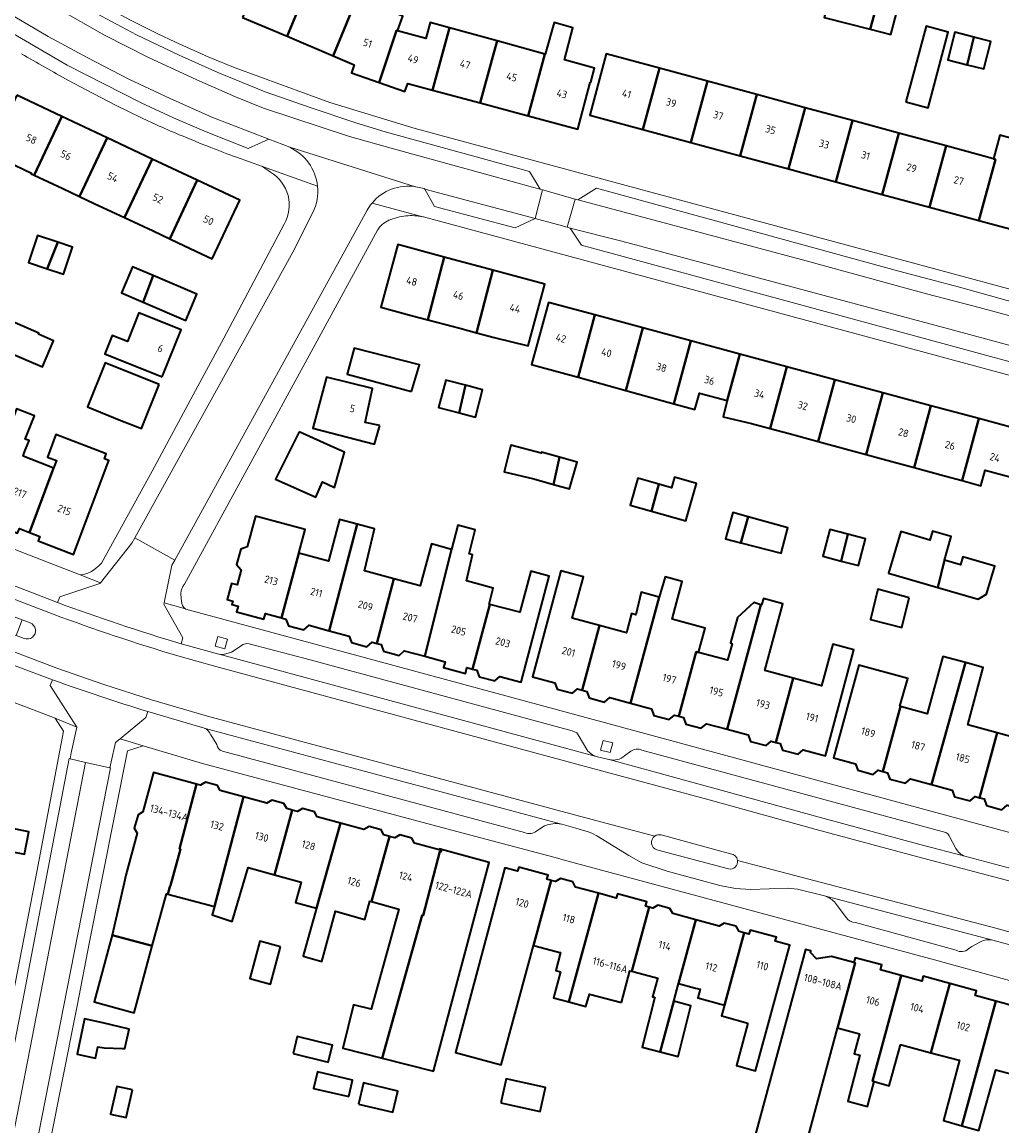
# Model space of a CAD drawing. Extents: x 151587 to 155483, y 462503 to 464608.
# Tile 107 of 236: x 153153 to 153270, y 463570 to 463702. Entities that reach past the tile are written whole.
import ezdxf
from ezdxf.enums import TextEntityAlignment as Align

# ---------------------------------------------------------------- set-up
doc = ezdxf.new("R2010")
doc.units = 0
doc.header["$LTSCALE"] = 0.5
for name, color, linetype, lineweight in [('B-RO-GR-GROENVOORZIENING-GV', 251, 'CONTINUOUS', 18), ('B-RO-OG-BEBOUWING-GV', 6, 'CONTINUOUS', 35), ('B-RO-OG-BEBOUWING-T18', 1, 'CONTINUOUS', 18), ('B-RO-VH-VERHARDING_ASFALT-GV', 251, 'CONTINUOUS', 18), ('B-RO-VH-VERHARDING_BETONSTRAATSTEEN-GV', 251, 'CONTINUOUS', 18), ('B-RO-VH-VERHARDING_STRAATBAKSTEEN-GV', 251, 'CONTINUOUS', 18), ('B-RO-VH-VERHARDING_TEGEL-GV', 251, 'CONTINUOUS', 18)]:
    doc.layers.add(name, color=color, linetype=linetype, lineweight=lineweight)
doc.styles.add('NLCS-ISO-M200-T18', font='NLCS-ISO.ttf', dxfattribs={"height": 0.36})

msp = doc.modelspace()

# ---------------------------------------------------------------- linework, layer by layer
at = {"layer": 'B-RO-GR-GROENVOORZIENING-GV', "flags": 128}
for points in [[(153177.208, 463628.093), (153176.048, 463628.398), (153175.743, 463627.238), (153176.903, 463626.932)], [(153223.563, 463615.599), (153222.403, 463615.904), (153222.098, 463614.744), (153223.258, 463614.438)]]:
    msp.add_lwpolyline(points, close=True, dxfattribs=at)
at = {"layer": 'B-RO-OG-BEBOUWING-GV', "flags": 128}
for points in [[(153179.042, 463702.829), (153184.399, 463700.556), (153186.62, 463705.904), (153186.693, 463705.873), (153187.36, 463707.596), (153181.982, 463709.898)], [(153189.915, 463698.215), (153192.876, 463705.343), (153190.55, 463706.325), (153189.8, 463704.555), (153186.693, 463705.873), (153186.62, 463705.904), (153184.399, 463700.556)], [(153255.414, 463704.585), (153249.86, 463706.012), (153248.982, 463702.833), (153254.545, 463701.404)], [(153192.876, 463705.343), (153189.915, 463698.215), (153192.475, 463697.129), (153192.14, 463696.166), (153195.483, 463695.004), (153197.565, 463701.26), (153197.682, 463701.22), (153198.306, 463702.972), (153194.982, 463704.297), (153195.036, 463704.432)], [(153255.414, 463704.585), (153254.545, 463701.404), (153257.021, 463700.768), (153257.86, 463703.957)], [(153201.866, 463694.098), (153203.933, 463701.564), (153201.614, 463702.199), (153201.07, 463700.31), (153197.682, 463701.22), (153197.565, 463701.26), (153195.483, 463695.004), (153198.569, 463693.932), (153198.903, 463694.895)], [(153207.599, 463692.556), (153209.146, 463698.141), (153209.654, 463699.999), (153203.933, 463701.564), (153201.866, 463694.098)], [(153215.413, 463698.423), (153213.383, 463691), (153219.351, 463689.394), (153220.855, 463694.987), (153220.937, 463695.06), (153221.37, 463696.709), (153217.748, 463697.71), (153218.749, 463701.574), (153216.506, 463702.196), (153215.451, 463698.413)], [(153258.822, 463692.674), (153261.498, 463691.96), (153263.926, 463701.067), (153261.25, 463701.78)], [(153267.001, 463700.45), (153264.7, 463701.033), (153263.864, 463697.734), (153266.189, 463697.145)], [(153267.001, 463700.45), (153266.189, 463697.145), (153268.196, 463696.636), (153269.032, 463699.936)], [(153209.654, 463699.999), (153209.146, 463698.141), (153207.599, 463692.556), (153213.383, 463691), (153215.413, 463698.423)], [(153227.165, 463689.361), (153229.173, 463696.716), (153222.77, 463698.45), (153220.793, 463691.087)], [(153229.173, 463696.716), (153227.165, 463689.361), (153232.968, 463687.789), (153234.974, 463695.144)], [(153232.968, 463687.789), (153238.881, 463686.187), (153240.888, 463693.542), (153234.974, 463695.144)], [(153151.869, 463693.461), (153148.591, 463686.501), (153153.628, 463684.115), (153153.587, 463684.028), (153153.973, 463683.847), (153157.298, 463690.907)], [(153238.881, 463686.187), (153244.713, 463684.607), (153246.719, 463691.963), (153240.888, 463693.542)], [(153157.298, 463690.907), (153153.973, 463683.847), (153157.399, 463682.242), (153159.404, 463681.298), (153162.727, 463688.352)], [(153244.713, 463684.607), (153250.395, 463683.068), (153252.401, 463690.424), (153246.719, 463691.963)], [(153255.982, 463681.554), (153257.989, 463688.91), (153252.401, 463690.424), (153250.395, 463683.068)], [(153162.727, 463688.352), (153159.404, 463681.298), (153161.18, 463680.461), (153164.838, 463678.753), (153168.156, 463685.798)], [(153257.989, 463688.91), (153255.982, 463681.554), (153261.667, 463680.014), (153263.674, 463687.37)], [(153269.382, 463685.824), (153269.6, 463685.763), (153267.593, 463678.409), (153273.418, 463676.831), (153275.427, 463684.188), (153275.084, 463684.281), (153275.869, 463687.122), (153270.14, 463688.664)], [(153263.674, 463687.37), (153261.667, 463680.014), (153267.593, 463678.409), (153269.6, 463685.763), (153269.382, 463685.824)], [(153170.271, 463676.208), (153173.584, 463683.243), (153168.156, 463685.798), (153164.838, 463678.753), (153168.271, 463677.15)], [(153173.584, 463683.243), (153170.271, 463676.208), (153172.046, 463675.372), (153175.385, 463673.799), (153178.698, 463680.837)], [(153156.813, 463675.797), (153154.373, 463676.613), (153153.285, 463673.361), (153155.524, 463672.612)], [(153156.813, 463675.797), (153155.524, 463672.612), (153157.483, 463671.957), (153158.571, 463675.209)], [(153203.302, 463674.011), (153197.712, 463675.521), (153195.672, 463667.971), (153199.314, 463666.989), (153201.315, 463666.463)], [(153201.315, 463666.463), (153201.496, 463666.415), (153205.16, 463665.451), (153207.165, 463664.923), (153209.143, 463672.434), (153203.302, 463674.011)], [(153167.058, 463668.59), (153168.293, 463671.791), (153165.789, 463672.855), (153164.448, 463669.699)], [(153207.165, 463664.923), (153209.317, 463664.357), (153213.408, 463663.341), (153215.407, 463670.742), (153209.143, 463672.434)], [(153168.293, 463671.791), (153167.058, 463668.59), (153172.203, 463666.404), (153173.544, 463669.559)], [(153219.385, 463659.555), (153221.414, 463667.05), (153215.83, 463668.556), (153213.802, 463661.087), (153214.53, 463660.889)], [(153169.352, 463659.612), (153171.624, 463665.265), (153166.564, 463667.298), (153165.181, 463663.858), (153163.357, 463664.591), (153162.468, 463662.378)], [(153221.414, 463667.05), (153219.385, 463659.555), (153225.153, 463657.97), (153227.189, 463665.492)], [(153151.259, 463666.123), (153149.968, 463663.436), (153149.745, 463663.556), (153148.502, 463660.664), (153149.691, 463660.07), (153149.934, 463660.745), (153150.177, 463660.61), (153151.015, 463662.495), (153154.964, 463660.821), (153156.269, 463663.95), (153154.476, 463664.751), (153154.529, 463664.879), (153151.313, 463666.258)], [(153230.921, 463656.385), (153232.964, 463663.934), (153227.189, 463665.492), (153225.153, 463657.97)], [(153199.369, 463657.834), (153200.314, 463661.059), (153192.448, 463663.05), (153191.624, 463659.926)], [(153237.342, 463656.768), (153238.852, 463662.345), (153232.964, 463663.934), (153230.921, 463656.385), (153233.437, 463655.694), (153233.996, 463657.67)], [(153242.509, 463653.41), (153244.514, 463660.818), (153238.852, 463662.345), (153237.342, 463656.768), (153236.853, 463654.816), (153240.274, 463654.015)], [(153168.98, 463658.685), (153162.485, 463661.295), (153160.36, 463656.006), (153164.197, 463654.464), (153166.855, 463653.396)], [(153244.514, 463660.818), (153242.509, 463653.41), (153244.776, 463652.797), (153248.283, 463651.846), (153250.289, 463659.26)], [(153195.53, 463653.751), (153193.764, 463654.144), (153194.672, 463658.196), (153189.124, 463659.589), (153187.498, 463653.434), (153194.919, 463651.506)], [(153205.833, 463658.6), (153203.487, 463659.223), (153202.616, 463655.944), (153205.082, 463655.289)], [(153254.056, 463650.281), (153256.064, 463657.702), (153250.289, 463659.26), (153248.283, 463651.846), (153251.983, 463650.842)], [(153205.833, 463658.6), (153205.082, 463655.289), (153207.042, 463654.768), (153207.913, 463658.048)], [(153259.828, 463648.71), (153261.839, 463656.144), (153256.064, 463657.702), (153254.056, 463650.281), (153256.115, 463649.724)], [(153155.602, 463648.908), (153152.617, 463650.075), (153152.772, 463650.472), (153153.367, 463651.959), (153152.88, 463652.121), (153153.989, 463654.931), (153151.852, 463655.786), (153147.172, 463643.308), (153149.436, 463642.432), (153149.22, 463641.874), (153151.973, 463640.812), (153152.188, 463641.367), (153153.417, 463640.891), (153156.286, 463648.641)], [(153261.839, 463656.144), (153259.828, 463648.71), (153263.459, 463647.719), (153265.599, 463647.14), (153267.614, 463654.586)], [(153265.599, 463647.14), (153267.856, 463646.53), (153268.362, 463648.399), (153272.538, 463647.272), (153274.052, 463652.849), (153267.614, 463654.586)], [(153156.286, 463648.641), (153153.417, 463640.891), (153154.647, 463640.416), (153154.438, 463639.878), (153158.682, 463638.24), (153162.945, 463649.554), (153162.403, 463649.767), (153162.62, 463650.339), (153156.579, 463652.672), (153155.573, 463649.949), (153156.643, 463649.554)], [(153185.834, 463652.997), (153182.994, 463647.306), (153187.852, 463645.131), (153188.646, 463647.008), (153190.092, 463646.323), (153191.287, 463650.565), (153190.002, 463651.138)], [(153217.176, 463649.953), (153214.975, 463650.572), (153214.936, 463650.432), (153211.3, 463651.412), (153210.504, 463648.205), (153214.066, 463647.337), (153216.424, 463646.674)], [(153216.424, 463646.674), (153218.361, 463646.13), (153219.271, 463649.364), (153217.176, 463649.953)], [(153229.092, 463646.7), (153226.567, 463647.418), (153225.65, 463644.193), (153228.229, 463643.46)], [(153228.229, 463643.46), (153232.361, 463642.285), (153233.644, 463646.8), (153230.99, 463647.554), (153230.623, 463646.265), (153229.092, 463646.7)], [(153239.851, 463642.801), (153238.011, 463643.313), (153237.119, 463640.151), (153238.977, 463639.674)], [(153185.798, 463638.406), (153186.577, 463641.241), (153180.576, 463642.85), (153179.596, 463639.191), (153178.803, 463638.899), (153178.31, 463637.059), (153178.85, 463636.41), (153178.363, 463634.591), (153177.713, 463634.766), (153177.194, 463632.833), (153177.845, 463632.659), (153177.729, 463632.227), (153178.489, 463632.024), (153178.314, 463631.367), (153181.605, 463630.493), (153181.78, 463631.145), (153183.699, 463630.632)], [(153183.699, 463630.632), (153184.253, 463630.484), (153184.538, 463629.697), (153186.395, 463629.197), (153187.025, 463629.743), (153189.44, 463629.097), (153192.826, 463641.888), (153190.696, 463642.452), (153189.382, 463637.45), (153185.798, 463638.406)], [(153192.826, 463641.888), (153189.44, 463629.097), (153191.855, 463628.451), (153192.139, 463627.667), (153193.996, 463627.167), (153194.622, 463627.71), (153195.168, 463627.564), (153197.247, 463635.346), (153193.698, 463636.294), (153194.885, 463641.343)], [(153238.977, 463639.674), (153243.821, 463638.433), (153244.633, 463641.474), (153239.851, 463642.801)], [(153208.782, 463632.262), (153208.708, 463632.282), (153209.182, 463634.225), (153205.966, 463635.091), (153206.696, 463638.226), (153206.278, 463638.333), (153207.021, 463641.226), (153204.913, 463641.794), (153204.156, 463638.848), (153200.938, 463626.02), (153203.392, 463625.363), (153203.203, 463624.658), (153205.833, 463623.954), (153206.021, 463624.659), (153206.684, 463624.481)], [(153251.034, 463637.473), (153251.84, 463640.689), (153249.672, 463641.259), (153248.829, 463638.053)], [(153251.84, 463640.689), (153251.034, 463637.473), (153253.137, 463636.921), (153253.98, 463640.127)], [(153262.671, 463634.298), (153263.467, 463637.566), (153264.293, 463640.408), (153262.041, 463641.063), (153261.727, 463639.985), (153258.206, 463641.009), (153256.755, 463636.019)], [(153197.247, 463635.346), (153195.168, 463627.564), (153195.713, 463627.418), (153195.998, 463626.631), (153197.855, 463626.131), (153198.484, 463626.676), (153200.938, 463626.02), (153204.156, 463638.848), (153201.777, 463639.551), (153200.409, 463634.5)], [(153262.671, 463634.298), (153267.544, 463632.881), (153268.543, 463633.488), (153269.519, 463636.841), (153265.668, 463637.961), (153265.39, 463637.006), (153263.467, 463637.566)], [(153206.684, 463624.481), (153207.22, 463624.338), (153207.506, 463623.55), (153209.362, 463623.05), (153209.992, 463623.596), (153212.528, 463622.917), (153215.934, 463635.639), (153213.713, 463636.233), (153212.397, 463631.309), (153208.782, 463632.262)], [(153221.975, 463629.705), (153218.7, 463630.588), (153220.036, 463635.551), (153217.335, 463636.278), (153213.908, 463623.551), (153216.592, 463622.829), (153216.869, 463622.065), (153218.725, 463621.565), (153219.331, 463622.091), (153219.885, 463621.942)], [(153225.712, 463620.373), (153228.227, 463619.695), (153228.509, 463618.918), (153230.365, 463618.418), (153230.983, 463618.953), (153231.527, 463618.807), (153233.616, 463626.565), (153233.889, 463626.491), (153234.676, 463629.41), (153230.703, 463630.492), (153231.919, 463634.995), (153229.863, 463635.58), (153229.152, 463633.144)], [(153259.242, 463633.036), (153255.444, 463634.077), (153254.565, 463630.442), (153258.322, 463629.496)], [(153219.885, 463621.942), (153220.438, 463621.793), (153220.721, 463621.012), (153222.578, 463620.512), (153223.198, 463621.05), (153225.712, 463620.373), (153229.152, 463633.144), (153227.001, 463633.736), (153226.352, 463631.006), (153225.838, 463631.142), (153225.297, 463629.142), (153225.213, 463628.831), (153221.975, 463629.705)], [(153237.349, 463617.239), (153239.863, 463616.562), (153240.145, 463615.786), (153242.001, 463615.286), (153242.617, 463615.82), (153243.168, 463615.672), (153245.25, 463623.404), (153241.863, 463624.316), (153244.021, 463632.329), (153241.697, 463632.978), (153241.454, 463632.195), (153241.382, 463632.216)], [(153241.382, 463632.216), (153240.535, 463632.465), (153238.561, 463630.682), (153237.723, 463627.628), (153237.939, 463627.52), (153237.452, 463625.844), (153237.374, 463625.552), (153233.889, 463626.491), (153233.616, 463626.565), (153231.527, 463618.807), (153232.072, 463618.66), (153232.356, 463617.876), (153234.213, 463617.376), (153234.835, 463617.916), (153237.349, 463617.239)], [(153243.168, 463615.672), (153243.718, 463615.524), (153243.999, 463614.748), (153245.856, 463614.248), (153246.472, 463614.782), (153249.147, 463614.062), (153252.577, 463626.801), (153250.023, 463627.489), (153248.675, 463622.482), (153245.25, 463623.404)], [(153265.991, 463625.257), (153263.292, 463626.011), (153261.391, 463619.113), (153258.198, 463619.982), (153256.072, 463612.178), (153256.635, 463612.025), (153256.912, 463611.252), (153258.765, 463610.749), (153259.374, 463611.279), (153261.893, 463610.593)], [(153256.072, 463612.178), (153258.198, 463619.982), (153258.105, 463620.007), (153259.052, 463623.343), (153253.149, 463624.951), (153250.112, 463613.802), (153252.776, 463613.076), (153253.052, 463612.308), (153254.905, 463611.804), (153255.51, 463612.331)], [(153261.893, 463610.593), (153264.412, 463609.907), (153264.69, 463609.132), (153266.543, 463608.628), (153267.154, 463609.16), (153267.703, 463609.01), (153269.829, 463616.816), (153266.3, 463617.777), (153268.143, 463624.655), (153265.991, 463625.257)], [(153273.523, 463607.425), (153276.793, 463619.576), (153277.577, 463622.765), (153274.956, 463623.469), (153273.063, 463616.063), (153273.03, 463615.945), (153269.829, 463616.816), (153267.703, 463609.01), (153268.252, 463608.86), (153268.533, 463608.079), (153270.385, 463607.576), (153271.001, 463608.112)], [(153170.057, 463597.399), (153170.3, 463598.288), (153170.35, 463598.471), (153171.547, 463602.848), (153171.441, 463602.877), (153173.481, 463610.64), (153168.326, 463612.035), (153167.048, 463607.319), (153166.456, 463606.967), (153166.009, 463605.341), (153166.352, 463604.752), (153164.986, 463599.697), (153164.778, 463598.792), (153163.324, 463592.478), (153168.171, 463591.193), (153169.861, 463597.451)], [(153170.3, 463598.288), (153170.057, 463597.399), (153175.642, 463595.925), (153179.147, 463609.108), (153176.349, 463609.865), (153176.018, 463610.479), (153174.569, 463610.872), (153173.95, 463610.514), (153173.481, 463610.64), (153171.441, 463602.877), (153171.547, 463602.848), (153170.35, 463598.471)], [(153175.642, 463595.925), (153175.358, 463594.922), (153177.788, 463594.14), (153179.706, 463600.609), (153182.855, 463599.745), (153184.991, 463607.527), (153184.344, 463607.702), (153184.013, 463608.317), (153182.565, 463608.709), (153181.945, 463608.351), (153179.147, 463609.108)], [(153184.991, 463607.527), (153182.855, 463599.745), (153186.07, 463598.863), (153185.415, 463596.432), (153187.922, 463595.721), (153190.82, 463605.95), (153188.018, 463606.708), (153187.694, 463607.311), (153186.245, 463607.703), (153185.638, 463607.352)], [(153142.48, 463604.233), (153152.777, 463602.218), (153153.318, 463604.921), (153142.994, 463607.004)], [(153196.694, 463604.362), (153196.04, 463604.538), (153195.703, 463605.165), (153194.254, 463605.557), (153193.622, 463605.192), (153190.82, 463605.95), (153187.922, 463595.721), (153187.038, 463592.598), (153186.329, 463589.985), (153186.318, 463589.945), (153188.572, 463589.341), (153190.192, 463595.376), (153193.72, 463594.357), (153194.346, 463596.591), (153194.541, 463596.537)], [(153194.541, 463596.537), (153197.842, 463595.632), (153194.493, 463583.574), (153192.393, 463584.106), (153191.076, 463578.911), (153195.806, 463577.711), (153197.262, 463582.872), (153200.652, 463594.89), (153200.758, 463594.862), (153202.782, 463602.531), (153202.879, 463602.505), (153202.955, 463602.791), (153202.709, 463602.858), (153202.679, 463602.745), (153199.732, 463603.54), (153199.407, 463604.144), (153197.958, 463604.537), (153197.349, 463604.185), (153196.694, 463604.362)], [(153202.955, 463602.791), (153202.879, 463602.505), (153202.782, 463602.531), (153200.758, 463594.862), (153200.652, 463594.89), (153197.262, 463582.872), (153195.806, 463577.711), (153201.982, 463576.145), (153208.713, 463601.227)], [(153216.171, 463599.072), (153215.652, 463599.213), (153215.781, 463599.689), (153212.25, 463600.661), (153212.117, 463600.173), (153210.591, 463600.588), (153204.639, 463578.379), (153210.148, 463576.901), (153214.044, 463591.243)], [(153221.84, 463597.532), (153219.099, 463598.277), (153218.748, 463598.893), (153217.295, 463599.284), (153216.689, 463598.931), (153216.171, 463599.072), (153214.044, 463591.243), (153214.201, 463591.201), (153214.334, 463591.165), (153217.188, 463590.416), (153217.294, 463590.388), (153216.707, 463588.226), (153217.294, 463588.064), (153216.436, 463584.956), (153218.287, 463584.454)], [(153224.599, 463584.387), (153225.602, 463588.208), (153225.849, 463588.143), (153227.949, 463595.873), (153227.512, 463595.992), (153227.646, 463596.486), (153224.123, 463597.453), (153223.987, 463596.949), (153221.84, 463597.532), (153218.287, 463584.454), (153220.328, 463583.901), (153220.761, 463585.415)], [(153228.618, 463585.021), (153227.103, 463579.009), (153229.265, 463578.464), (153230.915, 463584.54), (153231.492, 463586.663), (153233.578, 463594.344), (153230.793, 463595.1), (153230.443, 463595.714), (153228.99, 463596.105), (153228.386, 463595.754), (153227.949, 463595.873), (153225.849, 463588.143), (153226.157, 463588.062), (153228.981, 463587.321), (153228.96, 463587.242), (153228.365, 463585.08)], [(153231.492, 463586.663), (153233.519, 463586.13), (153234.082, 463585.982), (153233.794, 463584.953), (153237.006, 463584.081), (153239.366, 463592.771), (153238.785, 463592.929), (153238.43, 463593.553), (153236.977, 463593.944), (153236.364, 463593.587), (153233.578, 463594.344)], [(153239.821, 463581.924), (153238.436, 463576.826), (153240.756, 463576.195), (153244.854, 463591.281), (153243.119, 463591.752), (153243.257, 463592.258), (153240.08, 463593.102), (153239.947, 463592.614), (153239.366, 463592.771), (153237.006, 463584.081), (153236.66, 463582.809), (153236.957, 463582.726)], [(153162.991, 463591.186), (153161.178, 463584.472), (153166.005, 463583.169), (153168.171, 463591.193), (153163.324, 463592.478)], [(153183.584, 463591.093), (153181.113, 463591.76), (153179.9, 463587.273), (153182.371, 463586.605)], [(153250.614, 463581.324), (153252.737, 463589.145), (153252.579, 463589.188), (153249.873, 463589.922), (153248.067, 463589.651), (153247.351, 463590.415), (153247.4, 463590.594), (153246.77, 463590.765), (153240.339, 463567.075), (153246.339, 463565.541)], [(153252.579, 463589.188), (153252.737, 463589.145), (153250.614, 463581.324), (153250.73, 463581.293), (153253.243, 463580.628), (153252.605, 463578.218), (153253.293, 463578.059), (153251.834, 463572.541), (153254.213, 463571.895), (153255.023, 463574.876), (153254.824, 463574.93), (153258.275, 463587.642), (153255.789, 463588.317), (153255.949, 463588.906), (153252.739, 463589.778)], [(153258.275, 463587.642), (153254.824, 463574.93), (153255.023, 463574.876), (153256.832, 463574.385), (153258.173, 463579.323), (153258.307, 463579.289), (153261.845, 463578.353), (153264.115, 463586.686), (153260.921, 463587.557), (153260.761, 463586.967)], [(153265.575, 463569.569), (153269.643, 463584.556), (153267.151, 463585.232), (153267.31, 463585.816), (153264.115, 463586.686), (153261.845, 463578.353), (153265.22, 463577.461), (153265.269, 463577.448), (153263.371, 463570.188)], [(153230.915, 463584.54), (153229.265, 463578.464), (153231.428, 463577.919), (153232.957, 463583.985)], [(153275.484, 463583.598), (153272.292, 463584.46), (153272.134, 463583.879), (153269.643, 463584.556), (153265.575, 463569.569), (153267.6, 463569), (153269.647, 463576.29), (153273.251, 463575.337)], [(153164.602, 463578.871), (153164.85, 463578.848), (153165.38, 463581.198), (153162.222, 463581.963), (153160.013, 463582.42), (153159.134, 463578.169), (153161.343, 463577.712), (153161.625, 463579.074), (153162.378, 463578.958)], [(153185.101, 463578.275), (153189.348, 463577.24), (153189.839, 463579.254), (153185.592, 463580.29)], [(153191.806, 463573.079), (153192.269, 463575.063), (153188.027, 463576.055), (153187.563, 463574.071)], [(153165.802, 463573.905), (153163.91, 463574.283), (153163.126, 463570.959), (153165.045, 463570.554)], [(153192.969, 463572.171), (153197.111, 463571.203), (153197.705, 463573.749), (153193.564, 463574.717)], [(153210.107, 463572.322), (153214.846, 463571.272), (153215.486, 463574.161), (153210.747, 463575.209)]]:
    msp.add_lwpolyline(points, close=True, dxfattribs=at)
at = {"layer": 'B-RO-VH-VERHARDING_ASFALT-GV', "flags": 128}
for points in [[(153156.776, 463632.479), (153148.557, 463635.639), (153148.334, 463635.724), (153148.266, 463635.751), (153142.41, 463637.969), (153132.397, 463641.835), (153125.659, 463644.391), (153122.441, 463645.653), (153118.608, 463647.133), (153118.076, 463645.733), (153121.895, 463644.253), (153125.059, 463643.013), (153131.797, 463640.457), (153141.873, 463636.569), (153156.256, 463631.072)], [(153156.256, 463631.072), (153141.873, 463636.569), (153131.797, 463640.457), (153125.059, 463643.013), (153121.895, 463644.253), (153118.076, 463645.733), (153115.946, 463640.136), (153139.748, 463631.035), (153156.673, 463624.592), (153162.346, 463622.633), (153168.08, 463620.795), (153174.815, 463618.835), (153219.553, 463606.809), (153228.612, 463604.392)], [(153228.612, 463604.392), (153219.553, 463606.809), (153174.815, 463618.835), (153168.08, 463620.795), (153162.346, 463622.633), (153156.673, 463624.592), (153139.748, 463631.035), (153115.946, 463640.136), (153115.412, 463638.732), (153131.313, 463632.662), (153139.206, 463629.622), (153146.726, 463626.724)], [(153147.919, 463632.137), (153148.87, 463631.78), (153152.535, 463630.384), (153153.472, 463630.027)], [(153152.756, 463628.165), (153151.809, 463628.52), (153148.145, 463629.908)], [(153330.077, 463584.725), (153327.593, 463585.377), (153325.112, 463586.027), (153316.027, 463588.41), (153312.027, 463589.444), (153310.597, 463589.813), (153298.308, 463593.142), (153285.122, 463596.764), (153273.864, 463599.818), (153273.71, 463599.859), (153271.322, 463600.562), (153265.94, 463601.977), (153260.659, 463603.364), (153248.384, 463606.662), (153235.57, 463610.2), (153223.14, 463613.602), (153223.087, 463613.615), (153221.569, 463613.989), (153176.198, 463626.256), (153176.193, 463626.256), (153171.657, 463627.509)], [(153146.937, 463626.645), (153156.166, 463623.181)], [(153238.575, 463601.462), (153269.668, 463593.342), (153293.526, 463586.697), (153296.255, 463585.964), (153325.672, 463578.047), (153328.077, 463577.4), (153356.353, 463569.826), (153359.118, 463569.083), (153360.687, 463574.847), (153357.899, 463575.582), (153344.882, 463579.173), (153329.668, 463583.226), (153327.202, 463583.884), (153297.837, 463591.718), (153270.939, 463599.111), (153260.255, 463601.915), (153248.028, 463605.204), (153235.175, 463608.751), (153221.166, 463612.542), (153175.797, 463624.809), (153171.224, 463626.072)], [(153171.224, 463626.072), (153175.797, 463624.809), (153221.166, 463612.542), (153235.175, 463608.751), (153248.028, 463605.204), (153260.255, 463601.915), (153270.939, 463599.111), (153297.837, 463591.718), (153327.202, 463583.884), (153329.668, 463583.226), (153344.882, 463579.173), (153357.899, 463575.582), (153360.687, 463574.847), (153361.073, 463576.267), (153358.286, 463577.035), (153345.479, 463580.564), (153340.803, 463581.848), (153335.715, 463583.246), (153330.077, 463584.725)], [(153167.624, 463619.366), (153174.001, 463617.5)], [(153174.412, 463617.39), (153217.389, 463605.831), (153217.443, 463605.82), (153219.139, 463605.334), (153220.602, 463604.914), (153221.049, 463604.738), (153221.646, 463604.413), (153225.496, 463602.053), (153227.078, 463601.198), (153230.118, 463600.172), (153236.435, 463598.449), (153238.341, 463598.101), (153240.186, 463597.992), (153244.589, 463598.133), (153245.78, 463598.021), (153249.028, 463597.204), (153269.286, 463591.893), (153272.651, 463590.95)], [(153229.381, 463604.542), (153237.724, 463602.264)], [(153237.496, 463600.449), (153228.85, 463602.755)], [(153336.691, 463573.529), (153355.975, 463568.409), (153356.617, 463568.238), (153358.73, 463567.659), (153359.118, 463569.083), (153356.353, 463569.826), (153328.077, 463577.4), (153325.672, 463578.047), (153296.255, 463585.964), (153293.526, 463586.697), (153269.668, 463593.342), (153238.575, 463601.462)]]:
    msp.add_lwpolyline(points, dxfattribs=at)
at = {"layer": 'B-RO-VH-VERHARDING_ASFALT-GV'}
for points in [[(153171.657, 463627.509, -0.0158628), (153156.776, 463632.479)], [(153153.472, 463630.027, -1.0171309), (153152.756, 463628.165)], [(153171.224, 463626.072, -0.0159106), (153156.256, 463631.072)], [(153156.256, 463631.072, 0.0159106), (153171.224, 463626.072)], [(153156.166, 463623.181, 0.0110765), (153167.624, 463619.366)], [(153174.001, 463617.5, -0.1020434), (153174.412, 463617.39)], [(153228.85, 463602.755, -0.6060541), (153228.612, 463604.392)], [(153228.612, 463604.392, -0.2210272), (153229.381, 463604.542)], [(153237.724, 463602.264, -0.3599402), (153238.575, 463601.462)], [(153238.575, 463601.462, -0.5086107), (153237.496, 463600.449)]]:
    msp.add_lwpolyline(points, format="xyb", dxfattribs=at)
at = {"layer": 'B-RO-VH-VERHARDING_BETONSTRAATSTEEN-GV', "flags": 128}
for points in [[(153157.785, 463705.294), (153156.917, 463703.822), (153162.415, 463700.693), (153167.726, 463698.013), (153173.513, 463695.306), (153178.166, 463693.275), (153181.566, 463691.898), (153191.877, 463688.524), (153197.179, 463687.035), (153208.681, 463683.88), (153213.895, 463682.422), (153214.821, 463682.187), (153213.56, 463684.293), (153196.189, 463689.084), (153192.672, 463690.167), (153187.158, 463691.984), (153181.733, 463693.89), (153176.068, 463696.212), (153171.415, 463698.301), (153166.285, 463700.744), (153161.452, 463703.278)], [(153182.179, 463688.179), (153175.348, 463690.853), (153170.313, 463693.058), (153165.33, 463695.413), (153160.348, 463698.004), (153155.633, 463700.542), (153150.948, 463703.284), (153150.601, 463703.506), (153149.616, 463701.957), (153150.034, 463701.702), (153157.913, 463697.071), (153166.833, 463692.564), (153170.74, 463690.769), (153174.646, 463689.063), (153179.715, 463687.066)], [(153214.239, 463678.638), (153200.945, 463682.178), (153202.126, 463680.099), (153211.81, 463677.53)], [(153219.35, 463680.901), (153227.93, 463678.622), (153246.824, 463673.546), (153261.304, 463669.6), (153267.65, 463667.937), (153275.932, 463665.689), (153274.732, 463667.765), (153265.286, 463670.395), (153257.986, 463672.321), (153221.604, 463682.281)], [(153218.445, 463677.505), (153219.824, 463675.429), (153272.713, 463661.06), (153275.057, 463662.381), (153264.539, 463665.244), (153238.975, 463672.075), (153224.642, 463675.929)], [(153146.887, 463555.36), (153148.788, 463554.973), (153160.152, 463613.267), (153158.284, 463613.687), (153158.155, 463613.716), (153152.568, 463584.422)]]:
    msp.add_lwpolyline(points, close=True, dxfattribs=at)
at = {"layer": 'B-RO-VH-VERHARDING_STRAATBAKSTEEN-GV', "flags": 128}
for points in [[(153150.948, 463703.284), (153155.633, 463700.542), (153160.348, 463698.004), (153165.33, 463695.413), (153170.313, 463693.058), (153175.348, 463690.853), (153182.179, 463688.179), (153184.713, 463687.209), (153199.844, 463682.47), (153199.855, 463682.468), (153200.895, 463682.265), (153200.932, 463682.2), (153200.945, 463682.178), (153214.239, 463678.638), (153215.114, 463682.104), (153214.821, 463682.187), (153213.895, 463682.422), (153208.681, 463683.88), (153197.179, 463687.035), (153191.877, 463688.524), (153181.566, 463691.898), (153178.166, 463693.275), (153173.513, 463695.306), (153167.726, 463698.013), (153162.415, 463700.693), (153156.917, 463703.822)], [(153199.844, 463682.47), (153184.713, 463687.209)], [(153187.491, 463679.369), (153185.075, 463674.596), (153166.074, 463640.242), (153170.888, 463637.592), (153194.005, 463679.641)], [(153152.535, 463630.384), (153151.809, 463628.52), (153152.756, 463628.165)], [(153153.472, 463630.027), (153152.535, 463630.384)], [(153217.389, 463605.831), (153174.412, 463617.39)], [(153175.197, 463616.583), (153175.917, 463615.397)], [(153176.604, 463614.628), (153212.955, 463604.816)], [(153225.731, 463614.61), (153224.989, 463614.041)], [(153263.641, 463604.813), (153227.068, 463614.736)], [(153223.14, 463613.602), (153235.57, 463610.2), (153248.384, 463606.662), (153260.659, 463603.364), (153265.94, 463601.977)], [(153214.442, 463605.032), (153215.361, 463605.631)], [(153264.855, 463602.925), (153264.045, 463604.449)], [(153269.286, 463591.893), (153249.028, 463597.204)], [(153250.371, 463596.348), (153251.659, 463594.599)], [(153252.763, 463594.01), (153264.861, 463590.679)], [(153266.377, 463590.836), (153266.763, 463591.136), (153267.801, 463591.676)]]:
    msp.add_lwpolyline(points, dxfattribs=at)
at = {"layer": 'B-RO-VH-VERHARDING_STRAATBAKSTEEN-GV'}
for points in [[(153184.713, 463687.209, -0.2626685), (153188.043, 463682.551)], [(153188.043, 463682.551, -0.1414171), (153187.491, 463679.369)], [(153194.602, 463680.51, -0.2663125), (153199.844, 463682.47)], [(153194.005, 463679.641, -0.0476281), (153194.602, 463680.51)], [(153152.756, 463628.165, 1.0171309), (153153.472, 463630.027)], [(153174.412, 463617.39, -0.2223541), (153175.197, 463616.583)], [(153175.917, 463615.397, 0.2843671), (153176.604, 463614.628)], [(153224.989, 463614.041, -0.2492689), (153223.14, 463613.602)], [(153227.068, 463614.736, 0.2691949), (153225.731, 463614.61)], [(153212.955, 463604.816, 0.2649408), (153214.442, 463605.032)], [(153215.361, 463605.631, -0.1489256), (153217.389, 463605.831)], [(153264.045, 463604.449, 0.2031166), (153263.641, 463604.813)], [(153265.94, 463601.977, -0.1972447), (153264.855, 463602.925)], [(153249.028, 463597.204, -0.1504937), (153250.371, 463596.348)], [(153251.659, 463594.599, 0.2638681), (153252.763, 463594.01)], [(153267.801, 463591.676, -0.1918569), (153269.286, 463591.893)], [(153264.861, 463590.679, 0.3172949), (153266.377, 463590.836)]]:
    msp.add_lwpolyline(points, format="xyb", dxfattribs=at)
at = {"layer": 'B-RO-VH-VERHARDING_STRAATBAKSTEEN-GV', "flags": 128}
for points in [[(153214.239, 463678.638), (153214.248, 463678.642), (153215.133, 463678.402), (153217.063, 463677.879), (153218.074, 463677.606), (153219.059, 463680.983), (153218.052, 463681.27), (153216.097, 463681.825), (153215.114, 463682.104)], [(153219.35, 463680.901), (153219.059, 463680.983), (153218.074, 463677.606), (153218.445, 463677.505), (153224.642, 463675.929), (153238.975, 463672.075), (153264.539, 463665.244), (153275.057, 463662.381), (153275.12, 463662.364), (153276.139, 463665.634), (153275.932, 463665.689), (153267.65, 463667.937), (153261.304, 463669.6), (153246.824, 463673.546), (153227.93, 463678.622)], [(153221.569, 463613.989), (153221.12, 463614.179), (153220.582, 463614.623), (153219.416, 463616.588), (153219.225, 463616.815), (153218.672, 463617.069), (153187.162, 463625.586), (153179.837, 463627.526), (153179.506, 463627.569), (153179.121, 463627.449), (153177.693, 463626.505), (153176.737, 463626.233), (153176.198, 463626.256)], [(153152.697, 463559.517), (153152.699, 463559.528), (153163.149, 463612.592), (153163.051, 463612.614), (153160.152, 463613.267), (153148.788, 463554.973), (153146.887, 463555.36), (153146.277, 463552.235), (153151.064, 463551.28)]]:
    msp.add_lwpolyline(points, close=True, dxfattribs=at)
at = {"layer": 'B-RO-VH-VERHARDING_TEGEL-GV', "flags": 128}
for points in [[(153170.971, 463699.834), (153168.748, 463700.893), (153165.534, 463702.509), (153163.826, 463703.409), (153162.157, 463704.324), (153161.31, 463704.81), (153156.666, 463707.536), (153154.704, 463708.666), (153142.325, 463716.481)], [(153184.713, 463687.209), (153182.179, 463688.179), (153179.715, 463687.066), (153174.646, 463689.063), (153170.74, 463690.769), (153166.833, 463692.564), (153157.913, 463697.071), (153150.034, 463701.702), (153149.616, 463701.957), (153146.751, 463703.709), (153144.548, 463705.115), (153143.467, 463705.804), (153139.826, 463707.988), (153139.456, 463710.455), (153139.006, 463710.702), (153138.124, 463711.187), (153137.845, 463711.34), (153135.748, 463711.005), (153133.508, 463706.435), (153138.069, 463707.344), (153146.854, 463701.83)], [(153161.452, 463703.278), (153166.285, 463700.744), (153171.415, 463698.301), (153176.068, 463696.212), (153181.733, 463693.89), (153187.158, 463691.984), (153192.672, 463690.167), (153196.189, 463689.084), (153213.56, 463684.293), (153214.821, 463682.187), (153215.114, 463682.104), (153216.097, 463681.825), (153218.052, 463681.27), (153219.059, 463680.983), (153219.35, 463680.901), (153221.604, 463682.281), (153257.986, 463672.321), (153265.286, 463670.395), (153274.732, 463667.765)], [(153338.027, 463648.927), (153340.975, 463650.626), (153342.236, 463655.297), (153341.101, 463653.786), (153339.313, 463652.811), (153337.81, 463652.392), (153337.74, 463652.241), (153280.996, 463667.558), (153199.79, 463689.478), (153189.516, 463692.609), (153178.121, 463696.767)], [(153158.086, 463695.242), (153160.212, 463694.103), (153163.841, 463692.248), (153166.936, 463690.726), (153168.658, 463689.923)], [(153178.299, 463686.009), (153181.41, 463684.889), (153188.043, 463682.551)], [(153188.043, 463682.551), (153181.41, 463684.889), (153182.378, 463684.222)], [(153272.713, 463661.06), (153219.824, 463675.429), (153218.445, 463677.505), (153218.074, 463677.606), (153217.063, 463677.879), (153215.133, 463678.402), (153214.248, 463678.642), (153214.239, 463678.638), (153211.81, 463677.53), (153202.126, 463680.099), (153200.945, 463682.178), (153200.932, 463682.2), (153200.895, 463682.265), (153199.855, 463682.468), (153199.844, 463682.47)], [(153194.602, 463680.51), (153200.708, 463678.86), (153200.814, 463678.839), (153278.345, 463657.877)], [(153200.708, 463678.86), (153194.602, 463680.51)], [(153159.5, 463635.822), (153161.953, 463634.865), (153165.726, 463639.613), (153166.074, 463640.242), (153185.075, 463674.596), (153187.491, 463679.369)], [(153194.005, 463679.641), (153170.888, 463637.592), (153170.537, 463636.954), (153169.602, 463632.424), (153172.163, 463631.724)], [(153184.016, 463677.953), (153176.767, 463664.259), (153173.387, 463657.991), (153168.138, 463648.26), (153162.061, 463637.222), (153161.789, 463636.95), (153161.5, 463636.697), (153161.135, 463636.421), (153160.839, 463636.231), (153160.428, 463636.014), (153160.17, 463635.916), (153159.839, 463635.844), (153159.5, 463635.822)], [(153172.05, 463634.704), (153195.254, 463677.232)], [(153148.266, 463635.751), (153148.334, 463635.724), (153148.557, 463635.639), (153156.776, 463632.479), (153157.043, 463633.17), (153161.867, 463634.757), (153161.953, 463634.865), (153159.5, 463635.822), (153119.237, 463651.392), (153119.206, 463651.404), (153113.538, 463653.685), (153114.428, 463655.978), (153109.637, 463658.017), (153108.071, 463658.682), (153104.937, 463652.424), (153110.426, 463650.291), (153118.608, 463647.133), (153122.441, 463645.653)], [(153111.036, 463640.403), (153111.012, 463640.416), (153109.031, 463641.173), (153107.576, 463637.363), (153139.983, 463624.883), (153156.473, 463618.586), (153159.112, 463617.503)], [(153170.888, 463637.592), (153166.074, 463640.242), (153165.726, 463639.613), (153161.953, 463634.865), (153161.867, 463634.757), (153157.043, 463633.17), (153156.776, 463632.479)], [(153171.657, 463627.509), (153171.861, 463628.225), (153169.576, 463632.298), (153169.602, 463632.424), (153170.537, 463636.954), (153170.888, 463637.592)], [(153171.721, 463632.363), (153171.633, 463632.98), (153171.619, 463633.571), (153171.662, 463633.893)], [(153313.128, 463593.509), (153222.704, 463618.016), (153172.208, 463631.701), (153172.163, 463631.724), (153169.602, 463632.424), (153169.576, 463632.298), (153171.861, 463628.225), (153171.657, 463627.509), (153176.193, 463626.256), (153176.198, 463626.256), (153176.737, 463626.233), (153177.693, 463626.505), (153179.121, 463627.449), (153179.506, 463627.569), (153179.837, 463627.526), (153187.162, 463625.586), (153218.672, 463617.069), (153219.225, 463616.815), (153219.416, 463616.588), (153220.582, 463614.623), (153221.12, 463614.179), (153221.569, 463613.989), (153223.087, 463613.615), (153223.14, 463613.602)], [(153171.972, 463631.882), (153171.804, 463632.122)], [(153159.112, 463617.503), (153155.892, 463622.49), (153156.166, 463623.181), (153146.937, 463626.645)], [(153156.166, 463623.181), (153155.892, 463622.49), (153159.112, 463617.503)], [(153159.112, 463617.503), (153158.424, 463614.41), (153158.284, 463613.687), (153160.152, 463613.267), (153163.051, 463612.614), (153163.221, 463613.331), (153163.742, 463615.637), (153164.304, 463616.101), (153167.41, 463618.661), (153167.624, 463619.366)], [(153174.001, 463617.5), (153167.624, 463619.366), (153167.41, 463618.661), (153164.304, 463616.101), (153167.073, 463615.266), (153174.225, 463613.108), (153203.618, 463605.272), (153216.464, 463601.851), (153218.042, 463601.431), (153262.278, 463589.536), (153289.48, 463582.016)], [(153146.887, 463555.36), (153152.568, 463584.422), (153158.155, 463613.716), (153158.284, 463613.687), (153158.424, 463614.41), (153159.112, 463617.503), (153156.473, 463618.586), (153157.477, 463617), (153154.282, 463600.095), (153147.829, 463567.026), (153139.691, 463525.084), (153139.688, 463525.075), (153138.726, 463520.106)], [(153160.63, 463591.683), (153165.193, 463614.653), (153167.073, 463615.266), (153164.304, 463616.101), (153163.742, 463615.637), (153163.221, 463613.331), (153163.051, 463612.614), (153163.149, 463612.592), (153152.699, 463559.528), (153152.697, 463559.517)], [(153175.917, 463615.397), (153175.197, 463616.583)], [(153212.955, 463604.816), (153176.604, 463614.628)], [(153224.989, 463614.041), (153225.731, 463614.61)], [(153227.068, 463614.736), (153263.641, 463604.813)], [(153215.361, 463605.631), (153214.442, 463605.032)], [(153249.028, 463597.204), (153245.78, 463598.021), (153244.589, 463598.133), (153240.186, 463597.992), (153238.341, 463598.101), (153236.435, 463598.449), (153230.118, 463600.172), (153227.078, 463601.198), (153225.496, 463602.053), (153221.646, 463604.413), (153221.049, 463604.738), (153220.602, 463604.914), (153219.139, 463605.334), (153217.443, 463605.82), (153217.389, 463605.831)], [(153237.724, 463602.264), (153229.381, 463604.542)], [(153264.045, 463604.449), (153264.855, 463602.925)], [(153228.85, 463602.755), (153237.496, 463600.449)], [(153265.94, 463601.977), (153271.322, 463600.562), (153273.71, 463599.859), (153273.864, 463599.818)], [(153251.659, 463594.599), (153250.371, 463596.348)], [(153264.861, 463590.679), (153252.763, 463594.01)], [(153153.602, 463556.432), (153154.099, 463558.84), (153154.108, 463558.887), (153154.261, 463559.646), (153158.943, 463582.996), (153159.146, 463584.009), (153160.63, 463591.683)], [(153267.801, 463591.676), (153266.763, 463591.136), (153266.377, 463590.836)], [(153272.744, 463590.923), (153272.69, 463590.938), (153272.651, 463590.95), (153269.286, 463591.893)]]:
    msp.add_lwpolyline(points, dxfattribs=at)
at = {"layer": 'B-RO-VH-VERHARDING_TEGEL-GV'}
for points in [[(153174.527, 463698.255, -0.0064457), (153170.971, 463699.834)], [(153152.429, 463698.465, 0.0065345), (153158.086, 463695.242)], [(153178.121, 463696.767, -0.006684), (153174.527, 463698.255)], [(153168.658, 463689.923, 0.0080376), (153171.416, 463688.727)], [(153171.416, 463688.727, 0.005579), (153175.211, 463687.19)], [(153175.211, 463687.19, 0.0067971), (153178.299, 463686.009)], [(153188.043, 463682.551, 0.2626685), (153184.713, 463687.209)], [(153182.378, 463684.222, -0.417271), (153184.016, 463677.953)], [(153187.491, 463679.369, 0.1414171), (153188.043, 463682.551)], [(153199.844, 463682.47, 0.2663125), (153194.602, 463680.51)], [(153194.602, 463680.51, 0.0476281), (153194.005, 463679.641)], [(153196.62, 463678.431, -0.0788904), (153198.686, 463678.964)], [(153198.686, 463678.964, -0.0761642), (153200.708, 463678.86)], [(153195.254, 463677.232, -0.0802839), (153195.843, 463677.939)], [(153195.843, 463677.939, -0.0826444), (153196.62, 463678.431)], [(153171.662, 463633.893, -0.0567814), (153171.814, 463634.318)], [(153171.814, 463634.318, -0.0613997), (153172.05, 463634.704)], [(153156.776, 463632.479, 0.0158628), (153171.657, 463627.509)], [(153171.804, 463632.122, -0.0794215), (153171.721, 463632.363)], [(153172.163, 463631.724, -0.0945236), (153171.972, 463631.882)], [(153167.624, 463619.366, -0.0110765), (153156.166, 463623.181)], [(153174.412, 463617.39, 0.1020434), (153174.001, 463617.5)], [(153175.197, 463616.583, 0.2223541), (153174.412, 463617.39)], [(153176.604, 463614.628, -0.2843671), (153175.917, 463615.397)], [(153223.14, 463613.602, 0.2492689), (153224.989, 463614.041)], [(153225.731, 463614.61, -0.2691949), (153227.068, 463614.736)], [(153214.442, 463605.032, -0.2649408), (153212.955, 463604.816)], [(153217.389, 463605.831, 0.1489256), (153215.361, 463605.631)], [(153263.641, 463604.813, -0.2031166), (153264.045, 463604.449)], [(153228.612, 463604.392, 0.6060541), (153228.85, 463602.755)], [(153229.381, 463604.542, 0.2210272), (153228.612, 463604.392)], [(153238.575, 463601.462, 0.3599402), (153237.724, 463602.264)], [(153264.855, 463602.925, 0.1972447), (153265.94, 463601.977)], [(153237.496, 463600.449, 0.5086107), (153238.575, 463601.462)], [(153250.371, 463596.348, 0.1504937), (153249.028, 463597.204)], [(153252.763, 463594.01, -0.2638681), (153251.659, 463594.599)], [(153269.286, 463591.893, 0.1918569), (153267.801, 463591.676)], [(153266.377, 463590.836, -0.3172949), (153264.861, 463590.679)]]:
    msp.add_lwpolyline(points, format="xyb", dxfattribs=at)
at = {"layer": 'B-RO-VH-VERHARDING_TEGEL-GV', "flags": 128}
for points in [[(153152.535, 463630.384), (153148.87, 463631.78), (153148.145, 463629.908), (153151.809, 463628.52)], [(153177.208, 463628.093), (153176.903, 463626.932), (153175.743, 463627.238), (153176.048, 463628.398)], [(153223.563, 463615.599), (153223.258, 463614.438), (153222.098, 463614.744), (153222.403, 463615.904)]]:
    msp.add_lwpolyline(points, close=True, dxfattribs=at)

# ---------------------------------------------------------------- texts
at = {"layer": 'B-RO-OG-BEBOUWING-T18', "style": 'NLCS-ISO-M200-T18'}
for s, rotation, p in [('51', 340.9, (153194.071, 463699.73)), ('49', 340.9, (153199.553, 463697.825)), ('47', 344.9, (153205.808, 463697.18)), ('45', 344.9, (153211.418, 463695.671)), ('43', 344.6, (153217.452, 463693.642)), ('41', 344.9, (153225.238, 463693.638)), ('39', 344.9, (153230.598, 463692.575)), ('37', 344.8, (153236.266, 463691.04)), ('35', 344.9, (153242.552, 463689.337)), ('58', 334.8, (153153.626, 463688.214)), ('33', 344.9, (153249, 463687.59)), ('56', 334.8, (153157.775, 463686.262)), ('31', 344.8, (153253.987, 463686.239)), ('54', 334.8, (153163.413, 463683.609)), ('29', 344.9, (153259.521, 463684.739)), ('27', 344.9, (153265.189, 463683.204)), ('52', 334.8, (153168.845, 463681.053)), ('50', 334.8, (153174.931, 463678.435)), ('48', 344.9, (153199.38, 463671.114)), ('46', 344.9, (153204.995, 463669.411)), ('44', 346.1, (153211.816, 463667.858)), ('42', 344.6, (153217.333, 463664.267)), ('6', 338.1, (153169.157, 463663.025)), ('40', 344.9, (153222.814, 463662.529)), ('38', 344.9, (153229.427, 463660.745)), ('36', 344.9, (153235.196, 463659.188)), ('34', 344.9, (153241.221, 463657.563)), ('32', 344.9, (153246.424, 463656.16)), ('5', 345.2, (153192.259, 463655.794)), ('30', 344.9, (153252.263, 463654.584)), ('28', 344.9, (153258.543, 463652.89)), ('26', 344.9, (153264.148, 463651.378)), ('24', 344.9, (153269.538, 463649.924)), ('217', 338.9, (153152.244, 463645.667)), ('215', 338.9, (153157.588, 463643.603)), ('213', 345, (153182.474, 463635.142)), ('211', 345, (153187.911, 463633.688)), ('209', 345, (153193.816, 463632.109)), ('207', 345, (153199.195, 463630.672)), ('205', 345, (153205.028, 463629.112)), ('203', 345, (153210.344, 463627.691)), ('201', 344.9, (153218.254, 463626.566)), ('199', 344.9, (153224.318, 463624.949)), ('197', 344.9, (153230.383, 463623.313)), ('195', 344.9, (153236.043, 463621.787)), ('193', 344.9, (153241.649, 463620.275)), ('191', 344.9, (153247.553, 463618.664)), ('189', 344.8, (153254.305, 463616.873)), ('187', 344.8, (153260.306, 463615.24)), ('185', 344.8, (153265.676, 463613.778)), ('134-134A', 344.8, (153170.199, 463607.196)), ('132', 345.2, (153175.955, 463605.668)), ('130', 344.6, (153181.339, 463604.309)), ('128', 344.5, (153186.973, 463603.293)), ('126', 343.9, (153192.458, 463598.885)), ('124', 344.7, (153198.679, 463599.55)), ('122-122A', 345, (153204.43, 463597.95)), ('120', 344.8, (153212.662, 463596.37)), ('118', 345, (153218.282, 463594.476)), ('114', 345.3, (153229.823, 463591.236)), ('116-116A', 345, (153223.258, 463588.887)), ('112', 346.1, (153235.429, 463588.669)), ('110', 345.3, (153241.569, 463588.819)), ('108-108A', 345.2, (153248.861, 463586.867)), ('106', 345.2, (153254.87, 463584.573)), ('104', 345.2, (153260.181, 463583.744)), ('102', 345.2, (153265.729, 463581.526))]:
    msp.add_text(s, height=0.9, rotation=rotation, dxfattribs=at).set_placement(p, align=Align.MIDDLE)

doc.saveas('drawing.dxf')
